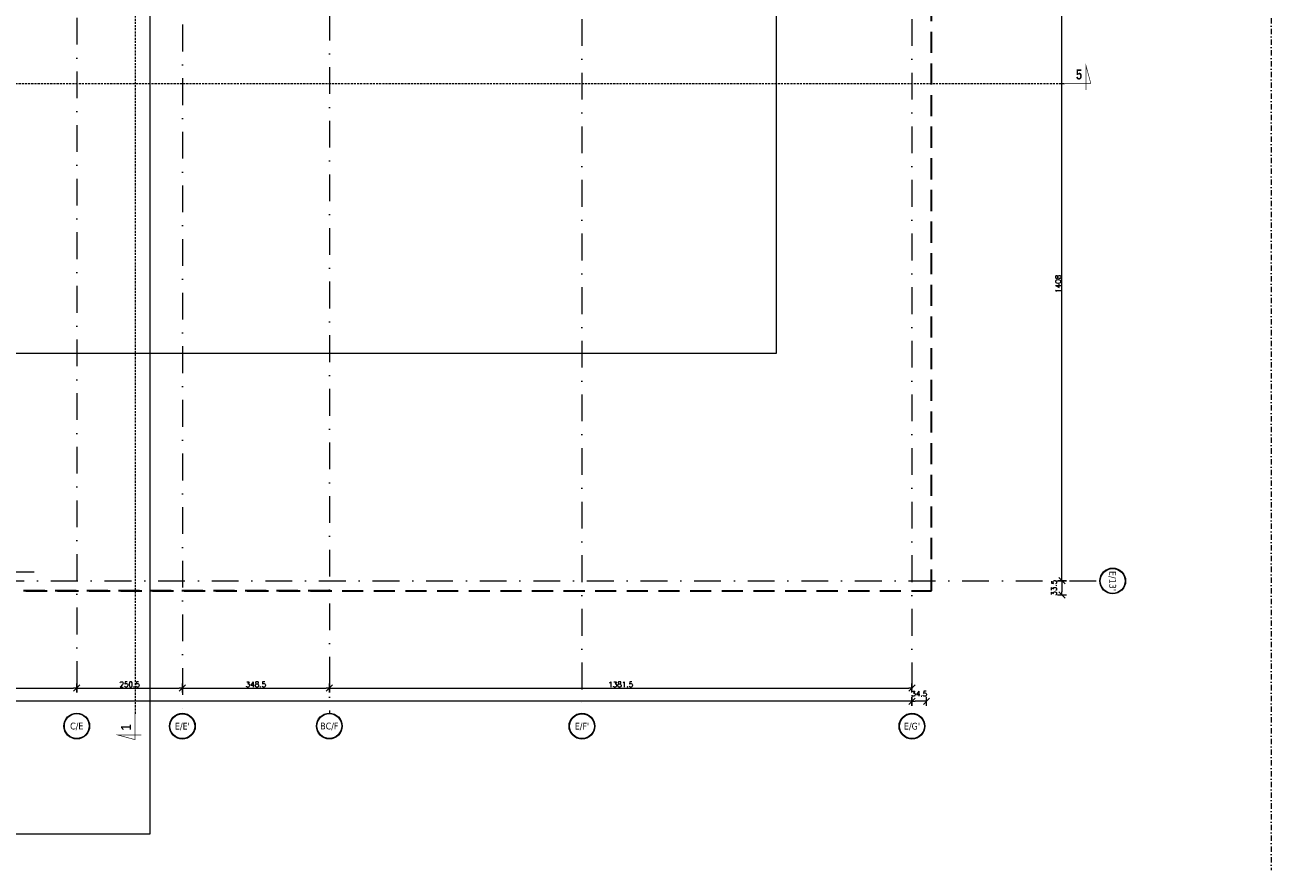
# Model space of a CAD drawing. Header units: millimetres. Extents: x 23192 to 177760, y -399809 to -79279.
# Tile 64 of 256: x 52469 to 55424, y -200170 to -198166. Entities that reach past the tile are written whole.
import ezdxf
from ezdxf.enums import TextEntityAlignment as Align

# ---------------------------------------------------------------- set-up
doc = ezdxf.new("R2010")
doc.units = ezdxf.units.MM
for name, pattern in [('6279-A-FP00$0$DASHED', [0.75, 0.5, -0.25]), ('CARKOVANA', [7.5, 5, -2.5]), ('DASHDOT', [25.4, 12.7, -6.35, 0, -6.35])]:
    doc.linetypes.add(name, pattern=pattern)
doc.layers.get('0').update_dxf_attribs({"lineweight": 0})
for name, color, linetype, lineweight in [('!! 0_ Istn-sciany', 3, 'Continuous', 30), ('!! 0_ Opis', 8, 'Continuous', 13), ('!! 0_Osie', 1, 'DASHDOT', 13), ('!! wymiary osi', 250, 'Continuous', 9), ('0-osie-liniA', 14, 'DASHDOT', 5), ('0-osie-tx', 66, 'Continuous', 9)]:
    doc.layers.add(name, color=color, linetype=linetype, lineweight=lineweight)
doc.layers.add('!! 0_ramki', color=66, linetype='Continuous', lineweight=9, plot=False)
doc.layers.add('!! 1_Wyburzenia', color=252, linetype='CARKOVANA', lineweight=13, true_color=0x696969)
doc.styles.add('STYLE7', font='ARIALNB.TTF')
doc.styles.add('TAHOMA', font='tahoma.ttf')
doc.styles.add('TXT', font='simplex.shx')
doc.dimstyles.new('DIM50', dxfattribs={"dimscale": 5, "dimtxt": 2.5, "dimasz": 1.5, "dimexe": 0, "dimexo": 0, "dimgap": 0.5, "dimtad": 1, "dimdec": 4, "dimrnd": 0.5, "dimdsep": 46, "dimtxsty": 'TXT', "dimblk1": 'TICK1', "dimblk2": 'TICK1', "dimsah": 1, "dimcen": 0, "dimse1": 1, "dimse2": 1, "dimclrd": 1, "dimclre": 7, "dimclrt": 9, "dimadec": 0, "dimazin": 0, "dimtfac": 1, "dimtdec": 4, "dimtmove": 2, "dimatfit": 3, "dimldrblk": 'TICK1', "dimfxl": 1, "dimtolj": 1, "dimarcsym": 0})

# ---------------------------------------------------------------- blocks, each defined once
blk = doc.blocks.new('*U81')
h = blk.add_hatch(color=256)
edge = h.paths.add_edge_path()
edge.add_arc((0, 0), 30.6, 0, 360)
edge = h.paths.add_edge_path(flags=17)
edge.add_arc((0, 0), 29.4, 0, 360)
for radius in [30.6, 29.4]:
    blk.add_circle((0, 0), radius)
at = {"style": 'TAHOMA', "flags": 8}
blk.add_attdef('ANSICHTSNUMMER', text='', height=16, dxfattribs=at).set_placement((0, 0), align=Align.MIDDLE_CENTER)
blk = doc.blocks.new('TICK1')
at = {"color": 2}
blk.add_line((-1, -1), (1, 1), dxfattribs=at)
at = {"color": 0}
for p, q in [((0, 0), (-1, 0)), ((0, -1.4), (0, 1.4))]:
    blk.add_line(p, q, dxfattribs=at)
blk = doc.blocks.new('*D3764')
at = {"layer": '!! wymiary osi', "color": 1, "lineweight": -2, "transparency": 16777216}
blk.add_line((54565.2, -199832.8), (49213.7, -199832.8), dxfattribs=at)
at = {"layer": 'DEFPOINTS', "color": 0, "transparency": 16777216}
for p in [(49206.2, -199832.8), (49206.2, -199860.8), (54572.7, -199862.4)]:
    blk.add_point(p, dxfattribs=at)
at = {"layer": '!! wymiary osi', "color": 1, "lineweight": -2, "transparency": 16777216, "xscale": 7.5, "yscale": 7.5, "zscale": 7.5, "rotation": 180}
blk.add_blockref('TICK1', (49206.2, -199832.8), dxfattribs=at)
at = {"layer": '!! wymiary osi', "color": 1, "lineweight": -2, "transparency": 16777216, "xscale": 7.5, "yscale": 7.5, "zscale": 7.5}
blk.add_blockref('TICK1', (54572.7, -199832.8), dxfattribs=at)
at = {"layer": '!! wymiary osi', "color": 9, "transparency": 16777216, "insert": (51889.5, -199824), "char_height": 12.5, "attachment_point": 5, "style": 'TXT'}
blk.add_mtext('\\A1;5366.5', dxfattribs=at)
blk = doc.blocks.new('*D3777')
at = {"layer": '!! wymiary osi', "color": 1, "lineweight": -2, "transparency": 16777216}
blk.add_line((52030.2, -199801.4), (52584.7, -199801.4), dxfattribs=at)
at = {"layer": 'DEFPOINTS', "color": 0, "transparency": 16777216}
for p in [(52022.7, -199801.4), (52592.2, -199801.4), (52592.2, -199801.4)]:
    blk.add_point(p, dxfattribs=at)
at = {"layer": '!! wymiary osi', "color": 1, "lineweight": -2, "transparency": 16777216, "xscale": 7.5, "yscale": 7.5, "zscale": 7.5, "rotation": 180}
blk.add_blockref('TICK1', (52022.7, -199801.4), dxfattribs=at)
at = {"layer": '!! wymiary osi', "color": 1, "lineweight": -2, "transparency": 16777216, "xscale": 7.5, "yscale": 7.5, "zscale": 7.5}
blk.add_blockref('TICK1', (52592.2, -199801.4), dxfattribs=at)
at = {"layer": '!! wymiary osi', "color": 9, "transparency": 16777216, "insert": (52307.5, -199792.6), "char_height": 12.5, "attachment_point": 5, "style": 'TXT'}
blk.add_mtext('\\A1;569.5', dxfattribs=at)
blk = doc.blocks.new('*D3778')
at = {"layer": '!! wymiary osi', "color": 1, "lineweight": -2, "transparency": 16777216}
blk.add_line((52599.7, -199801.4), (52835.2, -199801.4), dxfattribs=at)
at = {"layer": 'DEFPOINTS', "color": 0, "transparency": 16777216}
for p in [(52592.2, -199801.4), (52842.7, -199801.4), (52842.7, -199801.4)]:
    blk.add_point(p, dxfattribs=at)
at = {"layer": '!! wymiary osi', "color": 1, "lineweight": -2, "transparency": 16777216, "xscale": 7.5, "yscale": 7.5, "zscale": 7.5, "rotation": 180}
blk.add_blockref('TICK1', (52592.2, -199801.4), dxfattribs=at)
at = {"layer": '!! wymiary osi', "color": 1, "lineweight": -2, "transparency": 16777216, "xscale": 7.5, "yscale": 7.5, "zscale": 7.5}
blk.add_blockref('TICK1', (52842.7, -199801.4), dxfattribs=at)
at = {"layer": '!! wymiary osi', "color": 9, "transparency": 16777216, "insert": (52717.5, -199792.6), "char_height": 12.5, "attachment_point": 5, "style": 'TXT'}
blk.add_mtext('\\A1;250.5', dxfattribs=at)
blk = doc.blocks.new('*D3779')
at = {"layer": '!! wymiary osi', "color": 1, "lineweight": -2, "transparency": 16777216}
blk.add_line((52850.2, -199801.4), (53183.7, -199801.4), dxfattribs=at)
at = {"layer": 'DEFPOINTS', "color": 0, "transparency": 16777216}
for p in [(52842.7, -199801.4), (53191.2, -199801.4), (53191.2, -199801.4)]:
    blk.add_point(p, dxfattribs=at)
at = {"layer": '!! wymiary osi', "color": 1, "lineweight": -2, "transparency": 16777216, "xscale": 7.5, "yscale": 7.5, "zscale": 7.5, "rotation": 180}
blk.add_blockref('TICK1', (52842.7, -199801.4), dxfattribs=at)
at = {"layer": '!! wymiary osi', "color": 1, "lineweight": -2, "transparency": 16777216, "xscale": 7.5, "yscale": 7.5, "zscale": 7.5}
blk.add_blockref('TICK1', (53191.2, -199801.4), dxfattribs=at)
at = {"layer": '!! wymiary osi', "color": 9, "transparency": 16777216, "insert": (53017, -199792.6), "char_height": 12.5, "attachment_point": 5, "style": 'TXT'}
blk.add_mtext('\\A1;348.5', dxfattribs=at)
blk = doc.blocks.new('*D3780')
at = {"layer": '!! wymiary osi', "color": 1, "lineweight": -2, "transparency": 16777216}
blk.add_line((53198.7, -199801.4), (54565.2, -199801.4), dxfattribs=at)
at = {"layer": 'DEFPOINTS', "color": 0, "transparency": 16777216}
for p in [(53191.2, -199801.4), (54572.7, -199801.4), (54572.7, -199801.4)]:
    blk.add_point(p, dxfattribs=at)
at = {"layer": '!! wymiary osi', "color": 1, "lineweight": -2, "transparency": 16777216, "xscale": 7.5, "yscale": 7.5, "zscale": 7.5, "rotation": 180}
blk.add_blockref('TICK1', (53191.2, -199801.4), dxfattribs=at)
at = {"layer": '!! wymiary osi', "color": 1, "lineweight": -2, "transparency": 16777216, "xscale": 7.5, "yscale": 7.5, "zscale": 7.5}
blk.add_blockref('TICK1', (54572.7, -199801.4), dxfattribs=at)
at = {"layer": '!! wymiary osi', "color": 9, "transparency": 16777216, "insert": (53882, -199792.6), "char_height": 12.5, "attachment_point": 5, "style": 'TXT'}
blk.add_mtext('\\A1;1381.5', dxfattribs=at)
blk = doc.blocks.new('*D3781')
at = {"layer": '!! wymiary osi', "color": 1, "lineweight": -2, "transparency": 16777216}
blk.add_line((54928.4, -199539.6), (54928.4, -198146.6), dxfattribs=at)
at = {"layer": 'DEFPOINTS', "color": 0, "transparency": 16777216}
for p in [(54928.4, -198139.1), (55017, -198139.1), (55017, -199547.1)]:
    blk.add_point(p, dxfattribs=at)
at = {"layer": '!! wymiary osi', "color": 1, "lineweight": -2, "transparency": 16777216, "xscale": 7.5, "yscale": 7.5, "zscale": 7.5}
for p, rotation in [((54928.4, -198139.1), 90), ((54928.4, -199547.1), 270)]:
    blk.add_blockref('TICK1', p, dxfattribs=dict(at, rotation=rotation))
at = {"layer": '!! wymiary osi', "color": 9, "transparency": 16777216, "insert": (54919.6, -198843.1), "char_height": 12.5, "attachment_point": 5, "rotation": 90, "style": 'TXT'}
blk.add_mtext('\\A1;1408', dxfattribs=at)
blk = doc.blocks.new('*D3784')
at = {"layer": '!! wymiary osi', "color": 1, "lineweight": -2, "transparency": 16777216}
blk.add_line((54599.7, -199832.8), (54580.2, -199832.8), dxfattribs=at)
at = {"layer": 'DEFPOINTS', "color": 0, "transparency": 16777216}
for p in [(54572.7, -199547.1), (54607.2, -199547.1), (54572.7, -199832.8)]:
    blk.add_point(p, dxfattribs=at)
at = {"layer": '!! wymiary osi', "color": 1, "lineweight": -2, "transparency": 16777216, "xscale": 7.5, "yscale": 7.5, "zscale": 7.5, "rotation": 180}
blk.add_blockref('TICK1', (54572.7, -199832.8), dxfattribs=at)
at = {"layer": '!! wymiary osi', "color": 1, "lineweight": -2, "transparency": 16777216, "xscale": 7.5, "yscale": 7.5, "zscale": 7.5}
blk.add_blockref('TICK1', (54607.2, -199832.8), dxfattribs=at)
at = {"layer": '!! wymiary osi', "color": 9, "transparency": 16777216, "insert": (54590, -199814.6), "char_height": 12.5, "attachment_point": 5, "style": 'TXT'}
blk.add_mtext('\\A1;34.5', dxfattribs=at)
blk = doc.blocks.new('*D3785')
at = {"layer": '!! wymiary osi', "color": 1, "lineweight": -2, "transparency": 16777216}
blk.add_line((54928.4, -199554.6), (54928.4, -199572.9), dxfattribs=at)
at = {"layer": 'DEFPOINTS', "color": 0, "transparency": 16777216}
for p in [(54607.2, -199547.1), (54607.2, -199580.4), (54928.4, -199580.4)]:
    blk.add_point(p, dxfattribs=at)
at = {"layer": '!! wymiary osi', "color": 1, "lineweight": -2, "transparency": 16777216, "xscale": 7.5, "yscale": 7.5, "zscale": 7.5}
for p, rotation in [((54928.4, -199547.1), 90), ((54928.4, -199580.4), 270)]:
    blk.add_blockref('TICK1', p, dxfattribs=dict(at, rotation=rotation))
at = {"layer": '!! wymiary osi', "color": 9, "transparency": 16777216, "insert": (54909.5, -199563.7), "char_height": 12.5, "attachment_point": 5, "rotation": 90, "style": 'TXT'}
blk.add_mtext('\\A1;33.5', dxfattribs=at)
blk = doc.blocks.new('oznaczenie przekroi')
at = {"layer": '!! 0_ Opis', "color": 2, "const_width": 1.44}
for points in [[(90995.5, -198305.1), (91056.3, -198305.1), (91045, -198263), (91045, -198320.3)], [(90995.5, -198305.1), (91056.3, -198305.1), (91045, -198263), (91045, -198320.3)], [(88789.9, -199799.7), (88789.9, -199860.6), (88747.9, -199849.3), (88805.1, -199849.3)]]:
    blk.add_lwpolyline(points, dxfattribs=at)
at = {"layer": '!! 1_Wyburzenia'}
for points in [[(88789.9, -193651.7), (88789.9, -199799.7)], [(84721.1, -198393.4), (84958.9, -198393.4), (84958.9, -198305.1), (90995.5, -198305.1)]]:
    blk.add_lwpolyline(points, dxfattribs=at)
at = {"layer": '!! 0_ Opis', "color": 9, "style": 'STYLE7', "text_generation_flag": 6, "width": 0.95}
for s, rotation, p in [('5', 180, (91021.1, -198295.7)), ('1', 270, (88780.5, -199838.7))]:
    blk.add_text(s, height=24, rotation=rotation, dxfattribs=at).set_placement(p)
blk = doc.blocks.new('BLOK OSI')
blk.add_lwpolyline([(55424.2848, -195663.0883), (55424.2848, -200232.78608)])
at = {"layer": '0-osie-liniA', "ltscale": 5}
for points in [[(52592.21142, -193637.0088), (52592.21142, -199860.81919)], [(53191.21142, -193626.89479), (53191.21142, -199860.81919)], [(53790.21142, -198088.5883), (53790.21142, -199860.81919)], [(54572.71142, -198088.5883), (54572.71142, -199860.81919)], [(52842.71142, -198101.5883), (52842.71142, -199860.81919)], [(48625.50568, -199526.0883), (52491.52485, -199526.0883)], [(52022.71506, -199547.0883), (55016.99854, -199547.0883)]]:
    blk.add_lwpolyline(points, dxfattribs=at)
at = {"layer": '0-osie-tx'}
ref = blk.add_blockref('*U81', (55048.79906, -199547.46539), dxfattribs=dict(at, rotation=90))
ref.add_attrib('ANSICHTSNUMMER', "E/13'", dxfattribs={"layer": '0', "height": 16, "rotation": 270, "style": 'TAHOMA', "flags": 8}).set_placement((55048.79906, -199547.46539), align=Align.MIDDLE_CENTER)
ref = blk.add_blockref('*U81', (52592.21142, -199891.41919), dxfattribs=dict(at, rotation=180))
ref.add_attrib('ANSICHTSNUMMER', 'C/E', dxfattribs={"layer": '0', "height": 16, "style": 'TAHOMA', "flags": 8}).set_placement((52592.21142, -199891.41919), align=Align.MIDDLE_CENTER)
ref = blk.add_blockref('*U81', (52842.71142, -199891.75271), dxfattribs=dict(at, rotation=180))
ref.add_attrib('ANSICHTSNUMMER', "E/E'", dxfattribs={"layer": '0', "height": 16, "style": 'TAHOMA', "flags": 8}).set_placement((52842.71142, -199891.75271), align=Align.MIDDLE_CENTER)
ref = blk.add_blockref('*U81', (53191.21142, -199891.41919), dxfattribs=dict(at, rotation=180))
ref.add_attrib('ANSICHTSNUMMER', 'BC/F', dxfattribs={"layer": '0', "height": 16, "style": 'TAHOMA', "flags": 8}).set_placement((53191.21142, -199891.41919), align=Align.MIDDLE_CENTER)
ref = blk.add_blockref('*U81', (53790.21142, -199891.75271), dxfattribs=dict(at, rotation=180))
ref.add_attrib('ANSICHTSNUMMER', "E/F'", dxfattribs={"layer": '0', "height": 16, "style": 'TAHOMA', "flags": 8}).set_placement((53790.21142, -199891.75271), align=Align.MIDDLE_CENTER)
ref = blk.add_blockref('*U81', (54572.71142, -199891.75271), dxfattribs=dict(at, rotation=180))
ref.add_attrib('ANSICHTSNUMMER', "E/G'", dxfattribs={"layer": '0', "height": 16, "style": 'TAHOMA', "flags": 8}).set_placement((54572.71142, -199891.75271), align=Align.MIDDLE_CENTER)
at = {"layer": '!! wymiary osi'}
dim = blk.add_linear_dim(base=(54928.39992, -198139.0883), p1=(55016.99854, -199547.0883), p2=(55016.99595, -198139.0883), angle=90, dimstyle='DIM50', dxfattribs=at)
dim.commit()
dim.dimension.update_dxf_attribs({"geometry": '*D3781', "text_midpoint": (54919.64992, -198843.0883)})
dim = blk.add_linear_dim(base=(54572.71142, -199832.75821), p1=(54607.21142, -199547.0883), p2=(54572.71142, -199547.0883), dimstyle='DIM50', dxfattribs=at)
dim.commit()
dim.dimension.update_dxf_attribs({"geometry": '*D3784', "text_midpoint": (54589.96142, -199814.59936), "dimtype": 160})
dim = blk.add_linear_dim(base=(54928.399917, -199580.371546), p1=(54607.211424, -199547.088303), p2=(54607.211424, -199580.371546), angle=90, dimstyle='DIM50', dxfattribs=at)
dim.commit()
dim.dimension.update_dxf_attribs({"geometry": '*D3785', "text_midpoint": (54909.478311, -199563.729924), "dimtype": 160})
for base, p1, p2, picture, middle in [((52592.21142, -199801.35945), (52022.71142, -199801.35945), (52592.21142, -199801.35945), '*D3777', (52307.46142, -199792.60945)), ((52842.71142, -199801.35945), (52592.21142, -199801.35945), (52842.71142, -199801.35945), '*D3778', (52717.46142, -199792.60945)), ((53191.21142, -199801.35945), (52842.71142, -199801.35945), (53191.21142, -199801.35945), '*D3779', (53016.96142, -199792.60945)), ((54572.71142, -199801.35945), (53191.21142, -199801.35945), (54572.71142, -199801.35945), '*D3780', (53881.96142, -199792.60945)), ((49206.21142, -199832.75821), (54572.71142, -199862.35271), (49206.21142, -199860.81919), '*D3764', (51889.46142, -199824.00821))]:
    dim = blk.add_linear_dim(base=base, p1=p1, p2=p2, dimstyle='DIM50', dxfattribs=at)
    dim.commit()
    dim.dimension.update_dxf_attribs({"geometry": picture, "text_midpoint": middle})

msp = doc.modelspace()

# ---------------------------------------------------------------- linework, layer by layer
at = {"layer": '!! 0_ Istn-sciany', "linetype": '6279-A-FP00$0$DASHED', "ltscale": 100}
for points in [[(52021.71142, -199507.5883), (54618.70425, -199507.5883), (54618.70425, -198008.58823), (53228.71142, -198008.5883)], [(53191.21142, -199507.5883), (49521.71142, -199507.5883), (49521.71142, -199364.5883), (49161.71142, -199364.5883), (49161.71142, -198251.5883)]]:
    msp.add_lwpolyline(points, dxfattribs=at)
at = {"layer": '!! 0_ramki'}
for points in [[(51280.42916, -198945.67237), (51280.42916, -194745.67237), (54250.42916, -194745.67237), (54250.42916, -198945.67237)], [(48565.42916, -197114.84055), (52765.42916, -197114.84055), (52765.42916, -200084.84055), (48565.42916, -200084.84055)]]:
    msp.add_lwpolyline(points, close=True, dxfattribs=at)

# ---------------------------------------------------------------- block references
at = {"layer": '!! 0_Osie'}
msp.add_blockref('BLOK OSI', (0, 63), dxfattribs=at)
at = {"layer": '!! 1_Wyburzenia'}
msp.add_blockref('oznaczenie przekroi', (-36059.54271, 0), dxfattribs=at)

doc.saveas('drawing.dxf')
